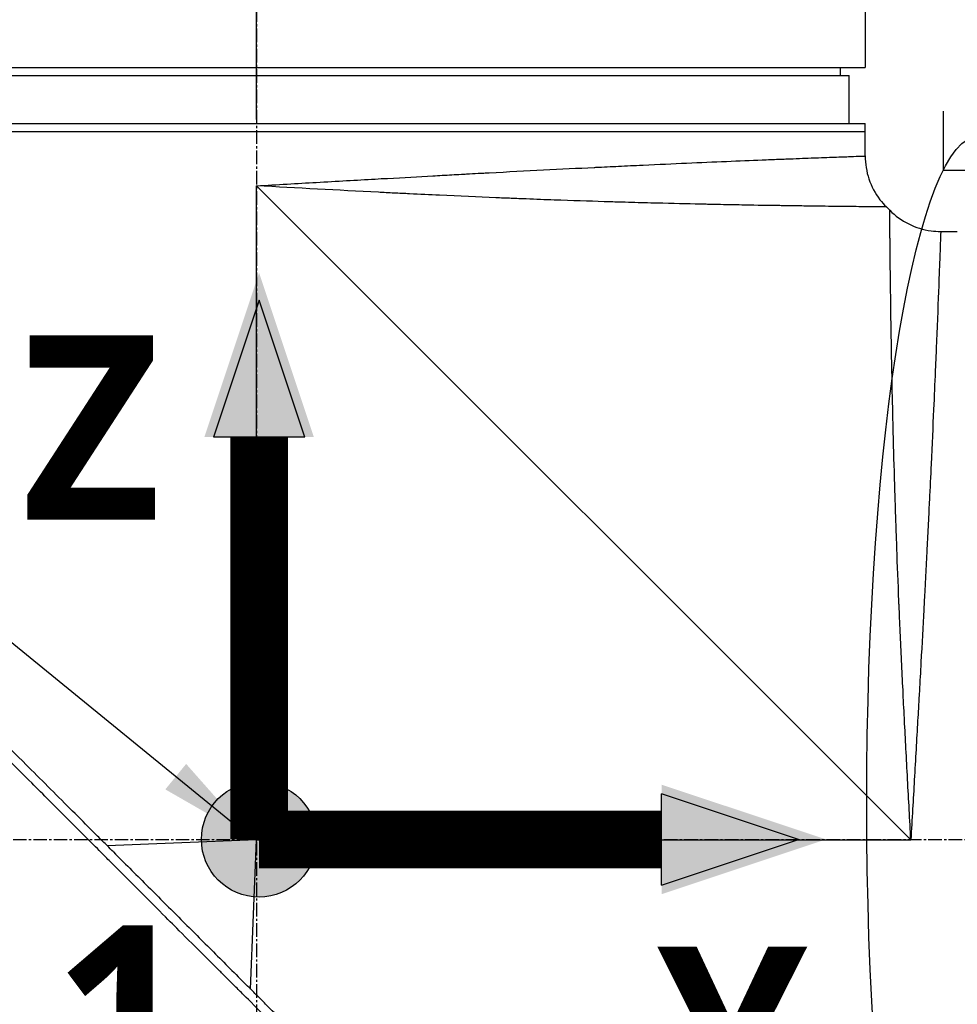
# Model space of a CAD drawing. Header units: millimetres. Extents: x 0 to 5219, y 0 to 2970.
# Tile 45 of 233: x 1830 to 1947, y 917 to 1040. Entities that reach past the tile are written whole.
import ezdxf

# ---------------------------------------------------------------- set-up
doc = ezdxf.new("R2010")
doc.units = ezdxf.units.MM
doc.header["$LTSCALE"] = 0.2
doc.linetypes.add('CENTER2', pattern=[1.125, 0.75, -0.125, 0.125, -0.125])
for name, color, linetype in [('02_Center Line', 1, 'CENTER2'), ('07_Special Line2', 76, 'Continuous'), ('12_Before Rev.Num.', 5, 'Continuous'), ('13_After Rev.Num.', 6, 'Continuous')]:
    doc.layers.add(name, color=color, linetype=linetype)
doc.layers.add('14_Mark', color=7, linetype='Continuous', true_color=0xe03c31)
doc.styles.add('Rainbow-5.0 Style', font='malgunsl.ttf')
doc.dimstyles.new('Rainbow-5.0 Style', dxfattribs={"dimtxt": 4, "dimasz": 2.5, "dimexe": 1, "dimexo": 1, "dimgap": 1, "dimtad": 1, "dimdsep": 46, "dimtxsty": 'Rainbow-5.0 Style', "dimcen": 0, "dimclrd": 251, "dimclre": 251, "dimclrt": 7, "dimazin": 3, "dimtp": 0.1, "dimtm": 0.1, "dimtfac": 0.61, "dimtmove": 0, "dimatfit": 3, "dimfxl": 1, "dimlwd": -1, "dimlwe": -1, "dimarcsym": 1})
doc.dimstyles.new('Rainbow-5.0 Style$0', dxfattribs={"dimtxt": 4, "dimasz": 3, "dimexe": 2, "dimexo": 1, "dimgap": 0.8, "dimtad": 1, "dimzin": 9, "dimdsep": 46, "dimtxsty": 'Rainbow-5.0 Style', "dimcen": 0, "dimclrd": 251, "dimclre": 251, "dimclrt": 256, "dimadec": 1, "dimazin": 0, "dimtp": 0.1, "dimtm": 0.1, "dimtfac": 0.61, "dimtmove": 0, "dimatfit": 3, "dimfxl": 1, "dimlwd": -1, "dimlwe": -1, "dimarcsym": 1})

# ---------------------------------------------------------------- blocks, each defined once
blk = doc.blocks.new('A$C7b354fd2')
for p, q in [((-111.5, 300.59), (-111.5, 293.5)), ((-263.5, 293.5), (-111.5, 293.5)), ((-114.63, 293.5), (-114.61, 292.5)), ((-261.5, 292.5), (-113.5, 292.5)), ((-113.5, 286.5), (-113.5, 292.5)), ((-263.5, 286.5), (-111.5, 286.5)), ((-263.5, 285.5), (-111.5, 285.5)), ((-111.5, 282.43), (-111.5, 286.5)), ((-187.5, 197), (-187.5, 278.7)), ((-187.5, 278.7), (-105.8, 197)), ((-108.86, 276.06), (-108.44, 275.64)), ((-102.07, 273), (-100, 273)), ((-187.5, 197), (-206.15, 196.26)), ((-188.24, 178.35), (-187.5, 197)), ((-187.5, 197), (-105.8, 197))]:
    blk.add_line(p, q)
for points, knots in [([(-187.5, 278.7), (-184.91, 278.85), (-182.42, 278.99), (-180.04, 279.13), (-177.47, 279.28), (-175.02, 279.42), (-172.71, 279.55), (-172.18, 279.58), (-171.66, 279.61), (-171.14, 279.63), (-169.15, 279.75), (-167.27, 279.85), (-165.49, 279.95), (-165.1, 279.97), (-164.71, 279.99), (-164.33, 280.01), (-163.51, 280.06), (-162.71, 280.1), (-161.93, 280.14), (-161.71, 280.16), (-161.49, 280.17), (-161.27, 280.18), (-160.78, 280.21), (-160.3, 280.23), (-159.83, 280.26), (-159.59, 280.27), (-159.36, 280.28), (-159.13, 280.29), (-159.01, 280.3), (-158.9, 280.31), (-158.78, 280.31), (-158.67, 280.32), (-158.59, 280.32), (-158.44, 280.33), (-153.8, 280.58), (-149.42, 280.8), (-145.35, 281), (-145.28, 281), (-145.21, 281), (-145.15, 281.01), (-144.18, 281.05), (-143.23, 281.1), (-142.29, 281.14), (-141.79, 281.17), (-141.29, 281.19), (-140.8, 281.22), (-140.31, 281.24), (-139.82, 281.26), (-139.33, 281.28), (-139.29, 281.29), (-139.25, 281.29), (-139.21, 281.29), (-137.32, 281.38), (-135.48, 281.46), (-133.8, 281.54), (-130.33, 281.69), (-127.17, 281.82), (-124.36, 281.94), (-124.02, 281.95), (-123.67, 281.96), (-123.34, 281.98), (-123, 281.99), (-122.67, 282.01), (-122.35, 282.02), (-121.71, 282.04), (-121.09, 282.07), (-120.5, 282.09), (-119.44, 282.13), (-118.46, 282.17), (-117.57, 282.2), (-117.48, 282.21), (-117.4, 282.21), (-117.32, 282.21), (-116.37, 282.25), (-115.53, 282.28), (-114.8, 282.31), (-114.44, 282.32), (-114.11, 282.33), (-113.8, 282.34), (-113.5, 282.36), (-113.22, 282.37), (-112.98, 282.37), (-112.49, 282.39), (-112.12, 282.41), (-111.87, 282.41), (-111.63, 282.42), (-111.5, 282.43), (-111.5, 282.43), (-111.5, 282.43), (-111.5, 282.43), (-111.5, 282.43)], [0, 0, 0, 0, 0.0268593, 0.0268593, 0.0268593, 0.0558825, 0.0558825, 0.0558825, 0.0625, 0.0625, 0.0625, 0.088102, 0.088102, 0.088102, 0.09375, 0.09375, 0.09375, 0.1058986, 0.1058986, 0.1058986, 0.109375, 0.109375, 0.109375, 0.1171875, 0.1171875, 0.1171875, 0.1210938, 0.1210938, 0.1210938, 0.1230469, 0.1230469, 0.1230469, 0.125, 0.125, 0.125, 0.1865064, 0.1865064, 0.1865064, 0.1875, 0.1875, 0.1875, 0.2022042, 0.2022042, 0.2022042, 0.2101236, 0.2101236, 0.2101236, 0.2180828, 0.2180828, 0.2180828, 0.21875, 0.21875, 0.21875, 0.25, 0.25, 0.25, 0.3146789, 0.3146789, 0.3146789, 0.3226569, 0.3226569, 0.3226569, 0.3306082, 0.3306082, 0.3306082, 0.3464266, 0.3464266, 0.3464266, 0.375, 0.375, 0.375, 0.3777022, 0.3777022, 0.3777022, 0.4086235, 0.4086235, 0.4086235, 0.4239943, 0.4239943, 0.4239943, 0.439307, 0.439307, 0.439307, 0.4697627, 0.4697627, 0.4697627, 0.4999997, 0.4999997, 0.4999997, 0.5000048, 0.5000048, 0.5000048, 0.5000048]), ([(-111.5, 282.43), (-111.5, 281.46), (-111.34, 280.47), (-110.72, 278.63), (-110.25, 277.74), (-109.41, 276.65), (-109.15, 276.35), (-108.86, 276.06)], [0, 0, 0, 0, 0.2916732, 0.2916732, 0.5842531, 0.5842531, 0.7041738, 0.7041738, 0.7041738, 0.7041738]), ([(-108.86, 276.06), (-108.86, 276.06), (-108.89, 276.07), (-108.99, 276.07), (-109.03, 276.07), (-109.1, 276.07), (-109.13, 276.07), (-109.18, 276.07), (-109.22, 276.07), (-109.31, 276.07), (-109.38, 276.07), (-109.49, 276.07), (-109.54, 276.07), (-109.61, 276.07), (-109.63, 276.07), (-109.68, 276.07), (-109.71, 276.07), (-109.81, 276.07), (-109.9, 276.07), (-110.06, 276.07), (-110.12, 276.08), (-110.22, 276.08), (-110.26, 276.08), (-110.33, 276.08), (-110.37, 276.08), (-110.53, 276.08), (-110.67, 276.08), (-110.96, 276.08), (-111.12, 276.08), (-111.42, 276.09), (-111.58, 276.09), (-111.92, 276.09), (-112.12, 276.09), (-113.09, 276.1), (-113.98, 276.11), (-115.42, 276.13), (-115.93, 276.13), (-116.76, 276.14), (-117.05, 276.15), (-117.64, 276.15), (-117.97, 276.16), (-118.84, 276.17), (-119.47, 276.18), (-120.47, 276.19), (-120.82, 276.2), (-121.36, 276.21), (-121.63, 276.21), (-121.91, 276.21), (-122.1, 276.22), (-122.21, 276.22), (-123.55, 276.24), (-124.98, 276.26), (-127.43, 276.31), (-128.29, 276.32), (-129.66, 276.35), (-130.14, 276.36), (-130.86, 276.37), (-131.11, 276.38), (-131.49, 276.39), (-131.61, 276.39), (-131.86, 276.4), (-132.02, 276.4), (-133.74, 276.44), (-135.53, 276.48), (-138.52, 276.56), (-139.57, 276.58), (-141.21, 276.63), (-141.77, 276.65), (-142.63, 276.67), (-143.07, 276.69), (-143.51, 276.7), (-143.81, 276.71), (-143.99, 276.71), (-146.01, 276.78), (-148.08, 276.84), (-151.45, 276.96), (-152.62, 277.01), (-154.44, 277.08), (-155.06, 277.1), (-156.01, 277.14), (-156.33, 277.15), (-156.97, 277.18), (-157.34, 277.19), (-159.86, 277.3), (-162.2, 277.4), (-165.88, 277.57), (-167.12, 277.63), (-169.04, 277.73), (-169.68, 277.76), (-170.98, 277.82), (-171.66, 277.86), (-177.35, 278.15), (-182.45, 278.43), (-187.5, 278.7)], [0, 0, 0, 0, 0.03125, 0.03125, 0.046875, 0.046875, 0.054687, 0.054687, 0.0625, 0.0625, 0.078125, 0.078125, 0.085937, 0.085937, 0.089844, 0.089844, 0.09375, 0.09375, 0.109375, 0.109375, 0.117187, 0.117187, 0.121094, 0.121094, 0.125, 0.125, 0.140625, 0.140625, 0.15625, 0.15625, 0.171875, 0.171875, 0.1875, 0.1875, 0.25, 0.25, 0.28125, 0.28125, 0.296875, 0.296875, 0.3125, 0.3125, 0.34375, 0.34375, 0.359375, 0.359375, 0.367187, 0.371094, 0.371094, 0.375, 0.375, 0.4375, 0.4375, 0.46875, 0.46875, 0.484375, 0.484375, 0.492187, 0.492187, 0.496094, 0.496094, 0.5, 0.5, 0.5625, 0.5625, 0.59375, 0.59375, 0.609375, 0.609375, 0.617187, 0.621094, 0.621094, 0.625, 0.625, 0.6875, 0.6875, 0.71875, 0.71875, 0.734375, 0.734375, 0.742187, 0.742187, 0.75, 0.75, 0.8125, 0.8125, 0.84375, 0.84375, 0.859375, 0.859375, 0.875, 0.875, 1, 1, 1, 1]), ([(-105.8, 197), (-105.93, 199.5), (-106.07, 202.01), (-106.21, 204.53), (-106.21, 204.55), (-106.21, 204.57), (-106.21, 204.59), (-106.28, 205.86), (-106.35, 207.13), (-106.41, 208.39), (-106.48, 209.6), (-106.53, 210.75), (-106.6, 211.99), (-106.6, 212.05), (-106.61, 212.12), (-106.61, 212.19), (-106.67, 213.37), (-106.73, 214.55), (-106.78, 215.69), (-106.85, 216.94), (-106.9, 218.15), (-106.96, 219.34), (-106.97, 219.5), (-106.97, 219.65), (-106.98, 219.8), (-107.04, 221.02), (-107.09, 222.21), (-107.14, 223.38), (-107.17, 223.97), (-107.19, 224.55), (-107.22, 225.12), (-107.23, 225.4), (-107.24, 225.69), (-107.26, 225.97), (-107.26, 226.14), (-107.27, 226.3), (-107.28, 226.47), (-107.28, 226.57), (-107.29, 226.69), (-107.29, 226.81), (-107.39, 229.14), (-107.47, 231.32), (-107.55, 233.36), (-107.56, 233.62), (-107.57, 233.89), (-107.57, 234.15), (-107.61, 235.03), (-107.64, 235.89), (-107.66, 236.71), (-107.7, 237.74), (-107.73, 238.73), (-107.76, 239.68), (-107.76, 239.79), (-107.77, 239.89), (-107.77, 239.99), (-107.77, 240.01), (-107.77, 240.03), (-107.77, 240.05), (-107.78, 240.17), (-107.78, 240.26), (-107.78, 240.41), (-107.86, 242.8), (-107.92, 244.98), (-107.97, 246.97), (-108, 247.96), (-108.02, 248.9), (-108.04, 249.8), (-108.06, 250.56), (-108.07, 251.28), (-108.09, 251.98), (-108.09, 252), (-108.09, 252.03), (-108.09, 252.05), (-108.09, 252.15), (-108.1, 252.22), (-108.1, 252.35), (-108.14, 254.16), (-108.17, 255.79), (-108.2, 257.26), (-108.2, 257.48), (-108.2, 257.69), (-108.21, 257.9), (-108.21, 258.11), (-108.22, 258.31), (-108.22, 258.5), (-108.23, 258.92), (-108.23, 259.32), (-108.24, 259.7), (-108.25, 260.52), (-108.27, 261.27), (-108.28, 261.98), (-108.28, 261.99), (-108.28, 262), (-108.28, 262.01), (-108.28, 262.09), (-108.28, 262.15), (-108.28, 262.25), (-108.3, 263.81), (-108.32, 265.19), (-108.34, 266.4), (-108.35, 267.31), (-108.36, 268.13), (-108.37, 268.86), (-108.37, 269.06), (-108.37, 269.24), (-108.38, 269.43), (-108.38, 269.48), (-108.38, 269.53), (-108.38, 269.57), (-108.38, 270.03), (-108.39, 270.46), (-108.39, 270.88), (-108.39, 270.91), (-108.39, 270.94), (-108.39, 270.97), (-108.4, 271.3), (-108.4, 271.62), (-108.4, 271.92), (-108.4, 271.99), (-108.4, 272.07), (-108.4, 272.14), (-108.4, 272.16), (-108.41, 272.19), (-108.41, 272.22), (-108.41, 272.38), (-108.41, 272.56), (-108.41, 272.73), (-108.41, 272.87), (-108.41, 273.01), (-108.41, 273.15), (-108.41, 273.19), (-108.41, 273.23), (-108.42, 273.26), (-108.42, 273.42), (-108.42, 273.57), (-108.42, 273.71), (-108.42, 273.78), (-108.42, 273.85), (-108.42, 273.91), (-108.42, 273.95), (-108.42, 273.98), (-108.42, 274.01), (-108.42, 274.03), (-108.42, 274.05), (-108.42, 274.07), (-108.42, 274.08), (-108.42, 274.1), (-108.42, 274.11), (-108.43, 274.42), (-108.43, 274.65), (-108.43, 274.83), (-108.43, 274.93), (-108.43, 275), (-108.43, 275.07), (-108.43, 275.11), (-108.43, 275.14), (-108.43, 275.17), (-108.43, 275.18), (-108.43, 275.2), (-108.43, 275.21), (-108.43, 275.22), (-108.43, 275.23), (-108.43, 275.24), (-108.43, 275.24), (-108.43, 275.25), (-108.43, 275.25), (-108.44, 275.52), (-108.44, 275.64), (-108.44, 275.64)], [0, 0, 0, 0, 0.061969, 0.061969, 0.061969, 0.0625, 0.0625, 0.0625, 0.09375, 0.09375, 0.09375, 0.1234255, 0.1234255, 0.1234255, 0.125, 0.125, 0.125, 0.1531538, 0.1531538, 0.1531538, 0.1836029, 0.1836029, 0.1836029, 0.1875, 0.1875, 0.1875, 0.21875, 0.21875, 0.21875, 0.234375, 0.234375, 0.234375, 0.2421875, 0.2421875, 0.2421875, 0.2469884, 0.2469884, 0.2469884, 0.25, 0.25, 0.25, 0.3052191, 0.3052191, 0.3052191, 0.3125, 0.3125, 0.3125, 0.3368038, 0.3368038, 0.3368038, 0.3671875, 0.3671875, 0.3671875, 0.3705126, 0.3705126, 0.3705126, 0.3710938, 0.3710938, 0.3710938, 0.375, 0.375, 0.375, 0.4375, 0.4375, 0.4375, 0.46875, 0.46875, 0.46875, 0.4952139, 0.4952139, 0.4952139, 0.4960938, 0.4960938, 0.4960938, 0.5, 0.5, 0.5, 0.5544796, 0.5544796, 0.5544796, 0.5625, 0.5625, 0.5625, 0.5702519, 0.5702519, 0.5702519, 0.5865122, 0.5865122, 0.5865122, 0.6206238, 0.6206238, 0.6206238, 0.6210938, 0.6210938, 0.6210938, 0.625, 0.625, 0.625, 0.6875, 0.6875, 0.6875, 0.734375, 0.734375, 0.734375, 0.7469686, 0.7469686, 0.7469686, 0.75, 0.75, 0.75, 0.7791382, 0.7791382, 0.7791382, 0.78125, 0.78125, 0.78125, 0.8046875, 0.8046875, 0.8046875, 0.8101255, 0.8101255, 0.8101255, 0.8125, 0.8125, 0.8125, 0.828125, 0.828125, 0.828125, 0.8405244, 0.8405244, 0.8405244, 0.84375, 0.84375, 0.84375, 0.859375, 0.859375, 0.859375, 0.8671875, 0.8671875, 0.8671875, 0.8710938, 0.8710938, 0.8710938, 0.8735646, 0.8735646, 0.8735646, 0.875, 0.875, 0.875, 0.90625, 0.90625, 0.90625, 0.921875, 0.921875, 0.921875, 0.9296875, 0.9296875, 0.9296875, 0.9335938, 0.9335938, 0.9335938, 0.9367093, 0.9367093, 0.9367093, 0.9375, 0.9375, 0.9375, 1, 1, 1, 1]), ([(-108.44, 275.64), (-107.75, 274.95), (-106.94, 274.37), (-105.19, 273.5), (-104.24, 273.21), (-102.87, 273.03), (-102.47, 273), (-102.07, 273)], [0, 0, 0, 0, 0.2916732, 0.2916732, 0.5842531, 0.5842531, 0.7041738, 0.7041738, 0.7041738, 0.7041738]), ([(-102.07, 273), (-102.07, 273), (-102.08, 272.88), (-102.09, 272.63), (-102.09, 272.39), (-102.11, 272.02), (-102.12, 271.54), (-102.14, 271.06), (-102.16, 270.45), (-102.19, 269.74), (-102.2, 269.37), (-102.22, 268.98), (-102.23, 268.56), (-102.25, 268.13), (-102.27, 267.68), (-102.29, 267.21), (-102.29, 267.12), (-102.29, 267.03), (-102.3, 266.94), (-102.37, 265.07), (-102.45, 262.81), (-102.56, 260.21), (-102.56, 260.11), (-102.57, 260), (-102.57, 259.9), (-102.6, 259.3), (-102.62, 258.69), (-102.65, 258.06), (-102.66, 257.69), (-102.68, 257.31), (-102.7, 256.93), (-102.71, 256.54), (-102.73, 256.15), (-102.75, 255.75), (-102.75, 255.69), (-102.75, 255.62), (-102.75, 255.55), (-102.82, 254.02), (-102.89, 252.45), (-102.96, 250.74), (-103.06, 248.61), (-103.16, 246.33), (-103.27, 243.92), (-103.34, 242.46), (-103.41, 240.95), (-103.49, 239.4), (-103.49, 239.36), (-103.49, 239.31), (-103.5, 239.26), (-103.55, 238.23), (-103.6, 237.17), (-103.65, 236.09), (-103.7, 235.07), (-103.76, 234.04), (-103.81, 232.98), (-103.81, 232.94), (-103.81, 232.89), (-103.82, 232.84), (-103.87, 231.78), (-103.93, 230.7), (-103.98, 229.6), (-104.01, 229.03), (-104.04, 228.46), (-104.07, 227.88), (-104.09, 227.59), (-104.1, 227.3), (-104.12, 227), (-104.13, 226.86), (-104.13, 226.71), (-104.14, 226.56), (-104.15, 226.42), (-104.16, 226.24), (-104.17, 226.13), (-104.17, 225.99), (-104.18, 225.85), (-104.19, 225.71), (-104.29, 223.7), (-104.41, 221.51), (-104.54, 219.14), (-104.61, 217.98), (-104.67, 216.79), (-104.74, 215.54), (-104.78, 214.84), (-104.82, 214.12), (-104.86, 213.4), (-104.89, 212.9), (-104.92, 212.39), (-104.95, 211.88), (-105.08, 209.54), (-105.22, 207.08), (-105.37, 204.48), (-105.5, 202.09), (-105.65, 199.6), (-105.8, 197)], [0.5000048, 0.5000048, 0.5000048, 0.5000048, 0.5301821, 0.5301821, 0.5301821, 0.560531, 0.560531, 0.560531, 0.5911455, 0.5911455, 0.5911455, 0.6065856, 0.6065856, 0.6065856, 0.6221334, 0.6221334, 0.6221334, 0.625, 0.625, 0.625, 0.6850898, 0.6850898, 0.6850898, 0.6875, 0.6875, 0.6875, 0.7011464, 0.7011464, 0.7011464, 0.7092438, 0.7092438, 0.7092438, 0.7173743, 0.7173743, 0.7173743, 0.71875, 0.71875, 0.71875, 0.7499738, 0.7499738, 0.7499738, 0.7889478, 0.7889478, 0.7889478, 0.8125, 0.8125, 0.8125, 0.8131921, 0.8131921, 0.8131921, 0.8288728, 0.8288728, 0.8288728, 0.84375, 0.84375, 0.84375, 0.8444134, 0.8444134, 0.8444134, 0.859375, 0.859375, 0.859375, 0.8671875, 0.8671875, 0.8671875, 0.8710938, 0.8710938, 0.8710938, 0.8730469, 0.8730469, 0.8730469, 0.8749735, 0.8749735, 0.8749735, 0.8773485, 0.8773485, 0.8773485, 0.9115235, 0.9115235, 0.9115235, 0.9281399, 0.9281399, 0.9281399, 0.9375, 0.9375, 0.9375, 0.9439123, 0.9439123, 0.9439123, 0.973127, 0.973127, 0.973127, 1, 1, 1, 1]), ([(-130.05, 118.56), (-130.05, 118.56), (-130.2, 118.71), (-130.38, 118.89), (-130.6, 119.12), (-130.93, 119.45), (-131.36, 119.88), (-131.82, 120.35), (-132.33, 120.86), (-132.78, 121.31), (-132.84, 121.36), (-132.89, 121.42), (-132.94, 121.47), (-133.07, 121.6), (-133.54, 122.07), (-134.62, 123.14), (-134.77, 123.28), (-134.93, 123.44), (-135.1, 123.62), (-135.66, 124.18), (-136.09, 124.6), (-136.32, 124.83), (-136.74, 125.25), (-137.18, 125.69), (-137.64, 126.15), (-138.25, 126.76), (-138.88, 127.4), (-139.55, 128.06), (-139.71, 128.22), (-139.86, 128.38), (-140.03, 128.54), (-140.99, 129.5), (-142.01, 130.52), (-143.07, 131.59), (-145.85, 134.36), (-148.29, 136.8), (-150.06, 138.57), (-150.17, 138.68), (-150.28, 138.79), (-150.38, 138.9), (-152.08, 140.59), (-153.11, 141.63), (-153.4, 141.92), (-154.5, 143.02), (-156.16, 144.67), (-158.43, 146.94), (-159.5, 148.01), (-160.44, 148.96), (-161.25, 149.76), (-162.3, 150.81), (-163.12, 151.63), (-163.68, 152.19), (-167.25, 155.76), (-170.94, 159.45), (-174.71, 163.22), (-176.17, 164.68), (-178.07, 166.58), (-180.41, 168.92), (-182.35, 170.86), (-183.82, 172.34), (-184.81, 173.32), (-185.55, 174.06), (-186.01, 174.52), (-186.2, 174.72), (-187.88, 176.39), (-188.86, 177.37), (-189.13, 177.64), (-189.49, 178), (-189.85, 178.36), (-190.21, 178.72), (-190.34, 178.85), (-190.47, 178.98), (-190.6, 179.11), (-191.37, 179.88), (-191.86, 180.37), (-192.07, 180.59), (-192.29, 180.81), (-192.53, 181.04), (-192.79, 181.3), (-193.42, 181.93), (-194.17, 182.68), (-195.04, 183.54), (-196.39, 184.88), (-197.38, 185.87), (-198.01, 186.5), (-198.66, 187.14), (-199.64, 188.13), (-200.97, 189.47), (-201.89, 190.39), (-202.63, 191.14), (-203.2, 191.71), (-203.48, 191.99), (-203.73, 192.24), (-203.92, 192.43), (-204.54, 193.05), (-205.16, 193.67), (-205.78, 194.29), (-206.15, 194.65), (-206.51, 195.01), (-206.87, 195.38), (-207.62, 196.13), (-208.11, 196.62), (-208.33, 196.84), (-208.81, 197.32), (-209.3, 197.81), (-209.79, 198.3), (-210.26, 198.77), (-210.72, 199.23), (-211.18, 199.69), (-212.65, 201.17), (-214.12, 202.63), (-215.58, 204.1), (-217.5, 206.01), (-219.4, 207.92), (-221.29, 209.8), (-225.06, 213.57), (-228.75, 217.26), (-232.32, 220.83), (-233.11, 221.62), (-233.92, 222.43), (-234.74, 223.25), (-235.67, 224.18), (-236.61, 225.12), (-237.57, 226.08), (-240.08, 228.59), (-241.72, 230.23), (-242.59, 231.1), (-243.61, 232.13), (-244.62, 233.13), (-245.6, 234.12), (-247.76, 236.27), (-249.81, 238.32), (-251.73, 240.24), (-253.51, 242.02), (-254.89, 243.4), (-255.96, 244.47), (-257.72, 246.23), (-258.65, 247.16), (-259.01, 247.52), (-259.11, 247.62), (-259.16, 247.67), (-259.17, 247.68), (-260.77, 249.28), (-262.13, 250.65), (-263.21, 251.72), (-263.36, 251.87), (-263.51, 252.02), (-263.65, 252.16), (-264.1, 252.61), (-264.41, 252.92), (-264.64, 253.15), (-264.86, 253.37), (-265.06, 253.57), (-265.23, 253.74), (-265.27, 253.78), (-265.32, 253.83), (-265.36, 253.87), (-265.88, 254.39), (-265.93, 254.44), (-265.94, 254.45), (-265.94, 254.45), (-265.94, 254.45), (-265.94, 254.45)], [-1, -1, -1, -1, -0.973214, -0.973214, -0.973214, -0.946429, -0.946429, -0.946429, -0.922569, -0.922569, -0.922569, -0.919643, -0.919643, -0.919643, -0.896124, -0.896124, -0.896124, -0.892857, -0.892857, -0.892857, -0.88, -0.88, -0.88, -0.867143, -0.867143, -0.867143, -0.85, -0.85, -0.85, -0.84593, -0.84593, -0.84593, -0.821429, -0.821429, -0.821429, -0.786779, -0.786779, -0.786779, -0.784631, -0.784631, -0.784631, -0.75, -0.75, -0.75, -0.71875, -0.71875, -0.71875, -0.705224, -0.705224, -0.705224, -0.6875, -0.6875, -0.6875, -0.625, -0.625, -0.625, -0.59375, -0.59375, -0.59375, -0.575864, -0.575864, -0.575864, -0.5625, -0.5625, -0.5625, -0.546875, -0.546875, -0.546875, -0.541176, -0.541176, -0.541176, -0.539062, -0.539062, -0.539062, -0.53125, -0.53125, -0.53125, -0.526699, -0.526699, -0.526699, -0.515625, -0.515625, -0.515625, -0.5, -0.5, -0.5, -0.484375, -0.484375, -0.484375, -0.473999, -0.473999, -0.473999, -0.46875, -0.46875, -0.46875, -0.458868, -0.458868, -0.458868, -0.453125, -0.453125, -0.453125, -0.445312, -0.445312, -0.445312, -0.4375, -0.4375, -0.4375, -0.430048, -0.430048, -0.430048, -0.40625, -0.40625, -0.40625, -0.375, -0.375, -0.375, -0.3125, -0.3125, -0.3125, -0.297804, -0.297804, -0.297804, -0.28125, -0.28125, -0.28125, -0.25, -0.25, -0.25, -0.230372, -0.230372, -0.230372, -0.1875, -0.1875, -0.1875, -0.167132, -0.167132, -0.167132, -0.133709, -0.133709, -0.133709, -0.125, -0.125, -0.125, -0.078046, -0.078046, -0.078046, -0.071429, -0.071429, -0.071429, -0.053571, -0.053571, -0.053571, -0.039579, -0.039579, -0.039579, -0.035714, -0.035714, -0.035714, -0.002565, -0.002565, -0.002565, 0, 0, 0, 0]), ([(-205.37, 195.48), (-205.64, 195.75), (-205.9, 196.01), (-206.51, 196.62), (-206.85, 196.97), (-207.63, 197.75), (-208.07, 198.19), (-209.39, 199.51), (-210.27, 200.38), (-212.99, 203.1), (-214.83, 204.94), (-220.2, 210.31), (-223.7, 213.81), (-233.3, 223.41), (-239.24, 229.36), (-250.52, 240.63), (-255.09, 245.18), (-260.1, 250.22), (-261.55, 251.68), (-263.74, 253.86), (-264.34, 254.45), (-264.34, 254.45)], [-10.794601, -10.794601, -10.794601, -10.794601, -10.700272, -10.700272, -10.578462, -10.578462, -10.421195, -10.421195, -10.108787, -10.108787, -9.443961, -9.443961, -8.149298, -8.149298, -5.793129, -5.793129, -3.135292, -3.135292, -1.653975, -1.653975, 0, 0, 0, 0]), ([(-205.37, 195.48), (-204.03, 194.12), (-202.65, 192.76), (-199.92, 190.03), (-198.56, 188.67), (-195.85, 185.96), (-194.49, 184.6), (-191.75, 181.86), (-190.4, 180.49), (-189.04, 179.14)], [0, 0, 0, 0, 0.581117, 0.581117, 1.150103, 1.150103, 1.719465, 1.719465, 2.302704, 2.302704, 2.302704, 2.302704]), ([(-130.05, 120.16), (-130.04, 120.16), (-130.41, 120.52), (-131.66, 121.78), (-132.41, 122.54), (-134.16, 124.28), (-135.09, 125.2), (-139.34, 129.44), (-143.88, 133.98), (-155.17, 145.28), (-161.11, 151.23), (-170.71, 160.82), (-174.2, 164.31), (-179.57, 169.68), (-181.41, 171.52), (-184.12, 174.24), (-184.99, 175.11), (-186.31, 176.42), (-186.75, 176.87), (-187.53, 177.65), (-187.87, 177.99), (-188.49, 178.6), (-188.76, 178.87), (-189.04, 179.14)], [-13.133066, -13.133066, -13.133066, -13.133066, -11.561884, -11.561884, -10.319104, -10.319104, -9.281018, -9.281018, -6.055586, -6.055586, -3.202671, -3.202671, -1.636794, -1.636794, -0.832338, -0.832338, -0.455606, -0.455606, -0.265051, -0.265051, -0.117703, -0.117703, -0.000611, -0.000611, -0.000611, -0.000611])]:
    blk.add_open_spline(points, degree=3, knots=knots)
at = {"layer": '02_Center Line', "ltscale": 11.288275}
for p, q in [((-187.5, 910.44), (-187.5, 86.85)), ((134.28, 197), (-325.07, 197))]:
    blk.add_line(p, q, dxfattribs=at)
blk = doc.blocks.new('*D112')
at = {"color": 251, "linetype": 'ByBlock', "transparency": 16777216}
for p, q in [((1859.96, 1027.89), (1859.96, 1154.9)), ((2047.46, 1027.89), (2047.46, 1154.9)), ((2032.46, 1144.9), (1874.96, 1144.9))]:
    blk.add_line(p, q, dxfattribs=at)
at = {"color": 251, "transparency": 16777216}
for points in [[(1874.96, 1147.4), (1874.96, 1142.4), (1859.96, 1144.9)], [(2032.46, 1147.4), (2032.46, 1142.4), (2047.46, 1144.9)]]:
    blk.add_solid(points, dxfattribs=at)
at = {"layer": 'Defpoints', "color": 0, "transparency": 16777216}
for p in [(1859.96, 1144.9), (1859.96, 1022.89), (2047.46, 1022.89)]:
    blk.add_point(p, dxfattribs=at)
at = {"transparency": 16777216, "insert": (1953.71, 1159.3), "char_height": 20, "attachment_point": 5, "style": 'Rainbow-5.0 Style'}
blk.add_mtext('187.5', dxfattribs=at)
blk = doc.blocks.new('A$C8cf810bf')
for q in [(9.58, 191.66), (16.95, 184.29)]:
    blk.add_line((9.58, 184.29), q)
blk.add_ellipse((14, 105.26), major_axis=(0, 83.3), ratio=0.168129)
blk = doc.blocks.new('A$Cf3c49088')
at = {"layer": '07_Special Line2'}
blk.add_hatch(color=256, dxfattribs=at).paths.add_polyline_path([(49.156, 0), (34.9, 4.752), (34.9, -4.752)])
at = {"layer": '12_Before Rev.Num.'}
blk.add_hatch(color=256, dxfattribs=at).paths.add_polyline_path([(0, 49.156), (-4.752, 34.9), (4.752, 34.9)])
at = {"layer": '14_Mark'}
h = blk.add_hatch(color=256, dxfattribs=at)
h.dxf.hatch_style = 1
h.paths.add_polyline_path([(5, 0, 1), (-5, 0, 1)])
at = {"layer": '07_Special Line2'}
for p, q in [((34.9, -3.96), (34.9, 3.96)), ((46.78, 0), (34.9, 3.96)), ((34.9, -3.96), (46.78, 0))]:
    blk.add_line(p, q, dxfattribs=at)
at = {"layer": '07_Special Line2', "const_width": 5}
blk.add_lwpolyline([(34.9, 0), (0, 0)], dxfattribs=at)
at = {"layer": '12_Before Rev.Num.'}
for p, q in [((0, 46.78), (-3.96, 34.9)), ((3.96, 34.9), (0, 46.78)), ((3.96, 34.9), (-3.96, 34.9))]:
    blk.add_line(p, q, dxfattribs=at)
at = {"layer": '12_Before Rev.Num.', "const_width": 5}
blk.add_lwpolyline([(0, 34.9), (0, 0)], dxfattribs=at)
at = {"layer": '14_Mark'}
blk.add_circle((0, 0), 5, dxfattribs=at)
at = {"layer": '07_Special Line2', "insert": (34.529, -17.308), "char_height": 16, "attachment_point": 4, "style": 'Rainbow-5.0 Style'}
blk.add_mtext('{\\fMalgun Gothic Semilight|b1|i0|c129|p50;Y}', dxfattribs=at)
at = {"layer": '12_Before Rev.Num.', "insert": (-20.587, 35.725), "char_height": 16, "attachment_point": 4, "style": 'Rainbow-5.0 Style'}
blk.add_mtext('{\\fMalgun Gothic Semilight|b1|i0|c129|p50;Z}', dxfattribs=at)
at = {"layer": '14_Mark', "insert": (-17.839, -15.459), "char_height": 16, "attachment_point": 4, "style": 'Rainbow-5.0 Style'}
blk.add_mtext('{\\fMalgun Gothic Semilight|b1|i0|c129|p50;1}', dxfattribs=at)

msp = doc.modelspace()

# ---------------------------------------------------------------- block references
msp.add_blockref('A$C7b354fd2', (2047.459, 740.896))
at = {"xscale": 1.44, "yscale": 1.44, "zscale": 1.44}
msp.add_blockref('A$Cf3c49088', (1860.274, 937.945), dxfattribs=at)
at = {"layer": '13_After Rev.Num.'}
msp.add_blockref('A$C8cf810bf', (1936.153, 837.268), dxfattribs=at)

# ---------------------------------------------------------------- dimensions: what is measured, and where the dimension line sits
dim = msp.add_linear_dim(base=(1859.958, 1144.899), p1=(2047.458, 1022.889), p2=(1859.958, 1022.889), dimstyle='Rainbow-5.0 Style$0', override={"dimscale": 5, "dimtol": 0, "dimlim": 0, "dimtp": 0.1, "dimtm": 0.1, "dimtfac": 0.61, "dimtdec": 2, "dimtolj": 0, "dimtzin": 8})
dim.commit()
dim.dimension.update_dxf_attribs({"geometry": '*D112', "text_midpoint": (1953.708, 1159.301)})

# ---------------------------------------------------------------- leaders
at = {"annotation_type": 0, "has_hookline": 1, "hookline_direction": 1, "text_width": 181.659}
msp.add_leader([(1859.549, 937.88), (1735.424, 1039.21), (1722.924, 1039.21)], dimstyle='Rainbow-5.0 Style', override={"dimscale": 5}, dxfattribs=at)

doc.saveas('drawing.dxf')
